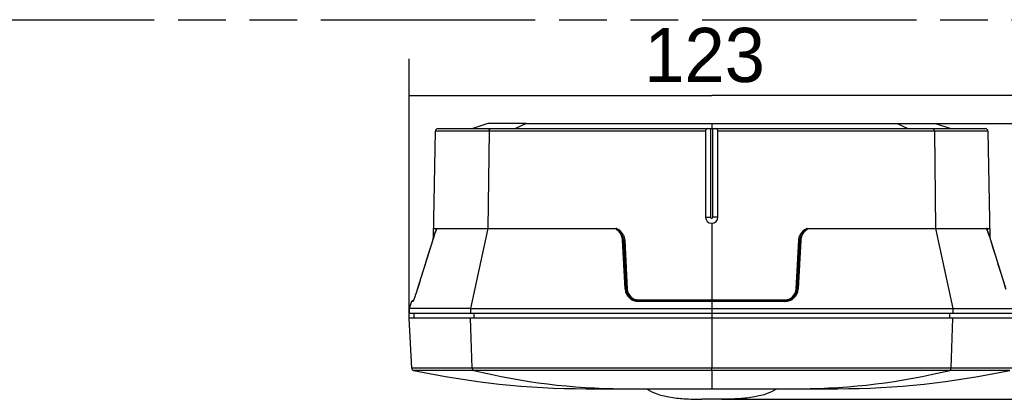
# Model space of a CAD drawing. Header units: millimetres. Extents: x 0 to 210, y 0 to 297.
# Tile 8 of 14: x 100 to 140, y 167 to 183. Entities that reach past the tile are written whole.
import ezdxf
from ezdxf.enums import TextEntityAlignment as Align

# ---------------------------------------------------------------- set-up
doc = ezdxf.new("R2010")
doc.units = ezdxf.units.MM
doc.header["$LTSCALE"] = 19.36
doc.linetypes.add('PHANTOM', pattern=[0.8, 0.45, -0.05, 0.1, -0.05, 0.1, -0.05])
doc.layers.get('0').update_dxf_attribs({"linetype": 'CONTINUOUS'})
for name, color, linetype in [('DEFAULT_3', 7, 'PHANTOM'), ('Z_DIM_2D', 7, 'CONTINUOUS'), ('Z_SURFACE', 7, 'CONTINUOUS')]:
    doc.layers.add(name, color=color, linetype=linetype)
doc.styles.add('TEXTSTYLE_3', font='tridonic-metric-print-light.otf')
doc.dimstyles.new('DIMSTYLE_1', dxfattribs={"dimtxt": 2.2, "dimasz": 3.5, "dimexe": 1.5, "dimexo": 0, "dimgap": 0.55, "dimtad": 1, "dimdec": 1, "dimlfac": 5, "dimdsep": 46, "dimtxsty": 'TEXTSTYLE_3', "dimblk": '_FILLED', "dimblk1": '_FILLED', "dimblk2": '_FILLED', "dimcen": 0.09, "dimclrt": 5, "dimazin": 2, "dimtp": 0.5, "dimtm": 0.5, "dimtfac": 1, "dimtdec": 1, "dimtofl": 0, "dimtmove": 0, "dimatfit": 3, "dimldrblk": '_FILLED', "dimfxl": 0, "dimtolj": 1, "dimarcsym": 0})
doc.dimstyles.new('DIMSTYLE_2', dxfattribs={"dimtxt": 2.2, "dimasz": 3.5, "dimexe": 1.5, "dimexo": 0, "dimgap": 0.55, "dimtad": 1, "dimlfac": 5, "dimdsep": 46, "dimtxsty": 'TEXTSTYLE_3', "dimblk": '_FILLED', "dimblk1": '_FILLED', "dimblk2": '_FILLED', "dimcen": 0.09, "dimclrt": 5, "dimazin": 2, "dimtp": 0.3, "dimtm": 0.3, "dimtfac": 1, "dimtofl": 0, "dimtmove": 0, "dimatfit": 3, "dimldrblk": '_FILLED', "dimfxl": 0, "dimtolj": 1, "dimarcsym": 0})

# ---------------------------------------------------------------- blocks, each defined once
blk = doc.blocks.new('*D3')
at = {"layer": 'Z_DIM_2D', "color": 2, "linetype": 'Continuous', "transparency": 16777216}
for p, q in [((135.506, 178.46), (147.103, 178.46)), ((145.603, 178.46), (145.603, 172.86)), ((145.603, 167.26), (145.603, 172.86)), ((128.362, 167.26), (147.103, 167.26))]:
    blk.add_line(p, q, dxfattribs=at)
at = {"layer": 'Z_DIM_2D', "color": 5, "linetype": 'Continuous', "transparency": 16777216, "style": 'TEXTSTYLE_3'}
blk.add_text('56', height=2.2, rotation=90, dxfattribs=at).set_placement((145.053, 174.51), align=Align.RIGHT)
blk = doc.blocks.new('_FILLED')
at = {"color": 0, "linetype": 'ByBlock'}
blk.add_solid([(0, 0), (-1, 0.125), (-1, -0.125)], dxfattribs=at)
blk = doc.blocks.new('_NONE')
blk = doc.blocks.new('*D4')
at = {"layer": 'Z_DIM_2D', "color": 2, "linetype": 'Continuous', "transparency": 16777216}
for p, q in [((115.661, 170.56), (115.661, 181.097)), ((140.263, 170.56), (140.263, 181.097)), ((115.661, 179.597), (127.962, 179.597)), ((140.263, 179.597), (127.962, 179.597))]:
    blk.add_line(p, q, dxfattribs=at)
at = {"layer": 'Z_DIM_2D', "color": 5, "linetype": 'Continuous', "transparency": 16777216, "style": 'TEXTSTYLE_3'}
blk.add_text('123', height=2.2, dxfattribs=at).set_placement((130.128, 180.147), align=Align.RIGHT)

msp = doc.modelspace()

# ---------------------------------------------------------------- linework, layer by layer
at = {"color": 7, "linetype": 'Continuous'}
for p, q in [((116.6557, 173.8441), (116.7311, 178.1561)), ((116.831, 178.2543), (139.0927, 178.2543)), ((120.4175, 178.4599), (137.0618, 178.4599)), ((127.712, 178.1561), (127.7118, 174.6643)), ((127.9118, 178.2543), (127.9118, 174.6609)), ((128.0118, 174.6609), (128.0118, 178.2543)), ((128.2118, 174.6643), (128.2116, 178.1561)), ((137.0618, 178.4599), (137.6761, 178.2543)), ((139.1927, 178.1561), (139.2679, 173.8441)), ((127.7118, 174.6643), (127.9118, 174.6609)), ((128.2118, 174.6643), (128.0118, 174.6609)), ((116.769, 174.1517), (116.7539, 174.1146)), ((116.774, 174.1641), (116.769, 174.1517)), ((116.776, 174.1691), (116.774, 174.1641)), ((116.7774, 174.1727), (116.776, 174.1691)), ((116.7784, 174.1751), (116.7774, 174.1727)), ((116.7793, 174.1775), (116.7784, 174.1751)), ((116.7802, 174.1799), (116.7793, 174.1775)), ((116.7832, 174.1889), (116.7832, 174.1889)), ((116.7847, 174.1944), (124.0746, 174.1943)), ((131.8489, 174.1943), (139.139, 174.1944)), ((139.1405, 174.1889), (139.1404, 174.189)), ((139.1464, 174.1723), (139.1454, 174.1748)), ((139.1478, 174.1686), (139.1464, 174.1723)), ((139.1499, 174.1635), (139.1478, 174.1686)), ((139.1588, 174.1417), (139.1499, 174.1635)), ((116.6231, 173.743), (115.994, 171.7181)), ((124.3829, 173.7205), (124.487, 171.7342)), ((131.5408, 173.7205), (131.4367, 171.7342)), ((139.3045, 173.7303), (139.2889, 173.7798)), ((139.9303, 171.7159), (139.3045, 173.7303)), ((115.994, 171.7181), (115.9822, 171.6807)), ((115.8706, 171.3584), (115.8631, 171.3392)), ((115.8786, 171.3794), (115.8706, 171.3584)), ((115.8871, 171.4022), (115.8786, 171.3794)), ((115.8961, 171.4269), (115.8871, 171.4022)), ((115.9056, 171.4532), (115.8961, 171.4269)), ((115.9155, 171.4813), (115.9056, 171.4532)), ((115.9259, 171.511), (115.9155, 171.4813)), ((115.9366, 171.5422), (115.9259, 171.511)), ((115.9476, 171.5749), (115.9366, 171.5422)), ((115.9589, 171.6089), (115.9476, 171.5749)), ((115.9704, 171.6442), (115.9589, 171.6089)), ((115.9822, 171.6807), (115.9704, 171.6442)), ((115.6713, 170.9543), (115.6611, 170.7599)), ((115.7562, 171.232), (115.6713, 170.9543)), ((115.8293, 171.2603), (115.7944, 171.2603)), ((118.1614, 170.9543), (140.2524, 170.9543)), ((130.9373, 171.2603), (124.9863, 171.2603)), ((115.6611, 170.7599), (140.2626, 170.7599)), ((115.7676, 168.5264), (115.6611, 170.5599)), ((140.2626, 170.5599), (115.6611, 170.5599)), ((115.8558, 170.7599), (115.8558, 170.5599)), ((122.8478, 167.6899), (133.0758, 167.6899))]:
    msp.add_line(p, q, dxfattribs=at)
at = {"color": 9, "linetype": 'Continuous'}
for p, q in [((127.712, 178.1561), (116.7311, 178.1561)), ((118.9107, 178.1561), (118.8618, 174.1943)), ((127.9616, 178.4599), (127.9617, 178.2543)), ((139.1927, 178.1561), (128.2116, 178.1561)), ((137.0129, 178.1561), (137.0618, 174.1943)), ((116.6618, 174.1943), (116.7846, 174.1944)), ((116.7636, 174.1377), (116.7684, 174.1494)), ((127.9618, 174.4143), (127.9618, 168.5264)), ((139.139, 174.1944), (139.2618, 174.1943)), ((139.143, 174.1807), (139.1471, 174.1698)), ((139.1471, 174.1698), (139.1551, 174.1499)), ((139.1551, 174.1499), (139.1588, 174.1409)), ((116.6192, 173.7301), (116.6191, 173.7303)), ((116.6765, 173.9055), (116.6761, 173.9041)), ((124.4443, 171.7438), (124.3399, 173.7301)), ((124.4259, 173.7219), (124.5298, 171.7356)), ((131.3939, 171.7356), (131.4978, 173.7219)), ((131.5838, 173.7301), (131.4794, 171.7438)), ((139.2475, 173.9042), (139.2472, 173.9055)), ((139.3045, 173.7301), (139.3045, 173.7303)), ((116.0021, 171.7438), (116.0021, 171.7439)), ((124.9884, 171.2996), (130.9352, 171.2996)), ((115.8118, 171.232), (115.7562, 171.232)), ((118.1614, 170.9543), (118.1542, 170.7599)), ((130.9393, 171.232), (124.9843, 171.232)), ((137.7623, 170.9543), (137.7695, 170.7599)), ((118.2294, 168.5295), (118.1542, 170.5599)), ((118.2919, 170.7599), (118.2919, 170.5599)), ((137.6318, 170.7599), (137.6318, 170.5599)), ((137.6942, 168.5295), (137.7695, 170.5599)), ((118.5909, 168.5295), (115.7676, 168.5264)), ((117.7157, 168.5294), (115.7858, 168.5263)), ((117.9694, 168.5295), (117.8431, 168.5295)), ((128.7291, 168.5263), (118.2294, 168.5295)), ((119.2554, 168.5293), (118.5909, 168.5295)), ((122.7666, 168.5273), (119.6224, 168.5292)), ((137.6942, 168.5295), (126.2109, 168.5263)), ((127.9618, 168.4338), (127.9618, 168.5264)), ((131.6999, 168.5266), (129.7096, 168.5263)), ((136.5823, 168.5293), (131.6999, 168.5266)), ((139.7912, 168.5275), (137.2767, 168.5295)), ((140.156, 168.5264), (137.6942, 168.5295)), ((115.8722, 168.434), (115.8467, 168.4338)), ((127.9618, 168.4338), (115.8467, 168.4338)), ((115.9359, 168.4342), (115.8722, 168.434)), ((117.5179, 168.4361), (115.9359, 168.4342)), ((137.8091, 168.4362), (127.2711, 168.4338)), ((127.9618, 168.4338), (127.9618, 167.6899)), ((140.077, 168.4338), (137.6357, 168.4362)), ((139.7823, 168.4347), (137.8091, 168.4362))]:
    msp.add_line(p, q, dxfattribs=at)
at = {"color": 7, "linetype": 'Continuous'}
for points in [[(116.7539, 174.1146), (116.7358, 174.0688), (116.718, 174.0216), (116.7005, 173.9736), (116.6835, 173.9257), (116.6732, 173.8959)], [(116.7832, 174.189), (116.783, 174.1883), (116.7827, 174.1871), (116.7823, 174.1858), (116.7819, 174.1846), (116.7814, 174.1834), (116.781, 174.1823), (116.7806, 174.1811), (116.7802, 174.1799)], [(139.1454, 174.1748), (139.1445, 174.1772), (139.144, 174.1784), (139.1436, 174.1796), (139.1431, 174.1809), (139.1427, 174.1821), (139.1423, 174.1833), (139.1419, 174.1845), (139.1414, 174.1857), (139.1411, 174.1869), (139.1407, 174.1881), (139.1404, 174.189)], [(139.2394, 173.9279), (139.2224, 173.9758), (139.2049, 174.0236), (139.1871, 174.0707), (139.1691, 174.1164), (139.159, 174.1411)], [(116.6732, 173.8959), (116.6606, 173.859), (116.6481, 173.821), (116.6355, 173.7823), (116.6231, 173.743)], [(139.2889, 173.7798), (139.2764, 173.8186), (139.2638, 173.8566), (139.2513, 173.8937), (139.2394, 173.9279)], [(115.8631, 171.3392), (115.8562, 171.3218), (115.8529, 171.3138), (115.8498, 171.3063), (115.8469, 171.2992), (115.844, 171.2925), (115.8414, 171.2864), (115.8389, 171.2807), (115.8365, 171.2754), (115.8343, 171.2706), (115.8322, 171.2662), (115.8303, 171.2624), (115.8286, 171.2589), (115.8271, 171.2559), (115.8257, 171.2534), (115.8246, 171.2514), (115.8237, 171.2498), (115.8234, 171.2494)]]:
    msp.add_lwpolyline(points, dxfattribs=at)
at = {"color": 9, "linetype": 'Continuous'}
msp.add_lwpolyline([(115.7753, 168.5263), (115.7717, 168.5263), (115.7693, 168.5263), (115.7676, 168.5264)], dxfattribs=at)
at = {"color": 7, "linetype": 'Continuous'}
for centre, radius, start, end in [((116.8311, 178.1544), 0.0999, 90.01723, 179.04212), ((139.0927, 178.1543), 0.1, 1.0062, 89.99374), ((127.9615, 174.6646), 0.2503, 180.05798, 359.94203), ((123.8836, 173.6943), 0.5, 3, 25.50782), ((132.0401, 173.6943), 0.5, 154.49219, 176.99952), ((124.9863, 171.7603), 0.5, 183, 270), ((130.9373, 171.7603), 0.5, 270, 356.99952), ((115.7944, 171.2203), 0.04, 90, 163), ((115.8675, 168.5316), 0.1, 183.00029, 257.98553), ((122.9194, 201.6786), 33.9888, 257.98962, 269.87939), ((133.0043, 201.6786), 33.9888, 270.12061, 282.01038)]:
    msp.add_arc(centre, radius, start, end, dxfattribs=at)
at = {"color": 9, "linetype": 'Continuous'}
for centre, radius, start, end in [((120.8055, 172.4815), 4.3681, 157.71822, 158.20333), ((114.3775, 175.1288), 2.5837, 337.72571, 338.00416), ((117.1811, 174.0974), 0.4095, 167.10515, 168.29957), ((116.7412, 174.202), 0.0441, 348.28037, 350.04556), ((123.887, 173.6944), 0.5395, 25.80706, 66.40755), ((132.0367, 173.6944), 0.5395, 113.59243, 154.22859), ((138.7418, 174.0972), 0.4103, 11.69198, 12.89329), ((133.8609, 171.9686), 5.726, 22.10555, 22.26026), ((135.6897, 172.7118), 3.7519, 21.80294, 22.10101), ((122.0191, 172.0585), 5.6528, 160.94473, 162.79954), ((123.8867, 173.6936), 0.5399, 3.00518, 3.32687), ((132.0371, 173.6936), 0.54, 176.68077, 176.99472), ((124.9812, 171.772), 0.5377, 183.0101, 184.49731), ((124.984, 171.7726), 0.5405, 184.53494, 270.03649), ((124.9888, 171.7592), 0.4596, 182.94523, 269.95834), ((130.9349, 171.7592), 0.4596, 270.04169, 357.0543), ((130.9397, 171.7726), 0.5405, 269.96352, 355.45377), ((130.9426, 171.772), 0.5376, 355.49098, 356.98943), ((115.2403, 171.5408), 0.653, 335.30317, 335.48494), ((115.0723, 171.6168), 0.8373, 335.52088, 336.57727), ((124.4319, 193.3483), 25.6586, 256.14582, 269.80737), ((131.4917, 193.3483), 25.6586, 270.19263, 283.85418)]:
    msp.add_arc(centre, radius, start, end, dxfattribs=at)
for points, knots in [([(118.9107, 178.1561), (118.9109, 178.1688), (118.9145, 178.1934), (118.9294, 178.2256), (118.9523, 178.2484), (118.9722, 178.2543), (118.9814, 178.2543)], [0, 0, 0, 0, 0.288099, 0.5551281, 0.7901986, 1, 1, 1, 1]), ([(137.0129, 178.1561), (137.0128, 178.1688), (137.0092, 178.1934), (136.9943, 178.2256), (136.9714, 178.2484), (136.9515, 178.2543), (136.9422, 178.2543)], [0, 0, 0, 0, 0.2880989, 0.5551279, 0.7901985, 1, 1, 1, 1]), ([(116.6761, 173.904), (116.6824, 173.9222), (116.7058, 173.989), (116.7305, 174.0555), (116.7497, 174.1034)], [0, 0, 0, 0, 0.2711035, 1, 1, 1, 1]), ([(116.7731, 174.1611), (116.775, 174.1658), (116.7776, 174.1723), (116.78, 174.1788), (116.7806, 174.1806)], [0, 0, 0, 0, 0.7277219, 1, 1, 1, 1]), ([(116.7806, 174.1806), (116.7818, 174.1838), (116.7832, 174.1879), (116.7842, 174.1921), (116.7844, 174.193)], [0, 0, 0, 0, 0.7803027, 1, 1, 1, 1]), ([(116.782, 174.1887), (116.7823, 174.1895), (116.7825, 174.1904), (116.7842, 174.1918), (116.7834, 174.1897), (116.7832, 174.1889)], [0, 0, 0, 0, 0.4653427, 0.5608921, 1, 1, 1, 1]), ([(124.0746, 174.1943), (124.0721, 174.1926), (124.0691, 174.1856), (124.0745, 174.1773), (124.0803, 174.17), (124.0935, 174.1565), (124.1054, 174.1461), (124.1147, 174.1377)], [0, 0, 0, 0, 0.1219021, 0.2460241, 0.3711129, 0.4966168, 1, 1, 1, 1]), ([(124.1272, 174.1488), (124.1207, 174.1533), (124.1108, 174.1599), (124.0976, 174.1687), (124.0895, 174.1742), (124.083, 174.1789), (124.0787, 174.1826), (124.0746, 174.1862), (124.0756, 174.1907), (124.0801, 174.1911), (124.0849, 174.1913), (124.0931, 174.1905), (124.099, 174.1895), (124.1029, 174.1887)], [0, 0, 0, 0, 0.2496129, 0.374319, 0.4988737, 0.5610101, 0.62304, 0.6856196, 0.7132684, 0.7459853, 0.8104796, 0.8736414, 1, 1, 1, 1]), ([(124.1147, 174.1377), (124.1517, 174.1045), (124.2223, 174.0341), (124.2743, 173.9486), (124.2956, 173.9041)], [0, 0, 0, 0, 0.5016085, 1, 1, 1, 1]), ([(124.3348, 173.9097), (124.3119, 173.9577), (124.2528, 174.0483), (124.171, 174.1186), (124.1272, 174.1488)], [0, 0, 0, 0, 0.5000396, 1, 1, 1, 1]), ([(131.7965, 174.1488), (131.7527, 174.1186), (131.6709, 174.0483), (131.6118, 173.9577), (131.5888, 173.9097)], [0, 0, 0, 0, 0.4999632, 1, 1, 1, 1]), ([(131.628, 173.904), (131.6493, 173.9485), (131.7014, 174.0341), (131.772, 174.1045), (131.8089, 174.1377)], [0, 0, 0, 0, 0.4983903, 1, 1, 1, 1]), ([(131.8208, 174.1887), (131.8247, 174.1895), (131.8306, 174.1905), (131.8387, 174.1912), (131.8437, 174.1912), (131.8479, 174.1904), (131.8498, 174.1862), (131.8449, 174.1826), (131.8407, 174.1789), (131.8342, 174.1742), (131.8261, 174.1687), (131.8129, 174.16), (131.803, 174.1533), (131.7965, 174.1488)], [0, 0, 0, 0, 0.1262283, 0.1896395, 0.2526536, 0.2878336, 0.3135351, 0.3783712, 0.438997, 0.5014568, 0.6259077, 0.7505384, 1, 1, 1, 1]), ([(131.8089, 174.1377), (131.8183, 174.1461), (131.8302, 174.1565), (131.8434, 174.1701), (131.8492, 174.1773), (131.8545, 174.1857), (131.8514, 174.1925), (131.8489, 174.1943)], [0, 0, 0, 0, 0.5038024, 0.6294049, 0.7544976, 0.8783116, 1, 1, 1, 1]), ([(139.139, 174.1944), (139.1391, 174.1934), (139.1402, 174.1888), (139.1417, 174.1843), (139.143, 174.1807)], [0, 0, 0, 0, 0.207791, 1, 1, 1, 1]), ([(139.1405, 174.1889), (139.1403, 174.1896), (139.1395, 174.1917), (139.1412, 174.1904), (139.1413, 174.1895), (139.1417, 174.1887)], [0, 0, 0, 0, 0.4446994, 0.5338008, 1, 1, 1, 1]), ([(139.1732, 174.1053), (139.1792, 174.0902), (139.2053, 174.0236), (139.2294, 173.9563), (139.2475, 173.9041)], [0, 0, 0, 0, 0.2269613, 1, 1, 1, 1]), ([(124.2956, 173.9041), (124.3038, 173.9079), (124.3145, 173.912), (124.3329, 173.9138), (124.3348, 173.9097)], [0, 0, 0, 0, 0.6646938, 1, 1, 1, 1]), ([(124.3399, 173.7301), (124.3499, 173.7308), (124.3637, 173.7303), (124.3781, 173.7265), (124.3828, 173.7224), (124.3829, 173.7205)], [0, 0, 0, 0, 0.6545502, 0.8748963, 1, 1, 1, 1]), ([(124.3829, 173.7205), (124.3829, 173.7202), (124.3847, 173.7206), (124.3865, 173.7202), (124.3908, 173.7205), (124.3985, 173.7206), (124.4105, 173.7211), (124.4205, 173.7216), (124.4259, 173.7219)], [0, 0, 0, 0, 0.0200868, 0.0781424, 0.1722236, 0.2980723, 0.6234492, 1, 1, 1, 1]), ([(131.5408, 173.7205), (131.5408, 173.7202), (131.539, 173.7206), (131.5371, 173.7202), (131.5328, 173.7205), (131.5252, 173.7206), (131.5132, 173.7211), (131.5032, 173.7216), (131.4978, 173.7219)], [0, 0, 0, 0, 0.0200864, 0.0781438, 0.1722284, 0.2980808, 0.623461, 1, 1, 1, 1]), ([(131.5838, 173.7301), (131.5738, 173.7308), (131.56, 173.7303), (131.5455, 173.7266), (131.5409, 173.7224), (131.5408, 173.7205)], [0, 0, 0, 0, 0.6545473, 0.874898, 1, 1, 1, 1]), ([(131.5888, 173.9097), (131.5908, 173.9138), (131.6091, 173.912), (131.6198, 173.9078), (131.628, 173.9041)], [0, 0, 0, 0, 0.3350625, 1, 1, 1, 1]), ([(139.3045, 173.7301), (139.2998, 173.7451), (139.2815, 173.8033), (139.2623, 173.8613), (139.2475, 173.9041)], [0, 0, 0, 0, 0.2572684, 1, 1, 1, 1]), ([(116.0021, 171.7438), (115.974, 171.653), (115.9229, 171.4988), (115.8675, 171.3459), (115.8407, 171.2839)], [0, 0, 0, 0, 0.5846196, 1, 1, 1, 1]), ([(124.4443, 171.7438), (124.4542, 171.7445), (124.4679, 171.7439), (124.4823, 171.7402), (124.4869, 171.7361), (124.487, 171.7342)], [0, 0, 0, 0, 0.6548191, 0.8749391, 1, 1, 1, 1]), ([(124.487, 171.7342), (124.487, 171.7339), (124.4887, 171.7343), (124.4906, 171.7338), (124.4949, 171.7341), (124.5025, 171.7342), (124.5144, 171.7348), (124.5244, 171.7353), (124.5298, 171.7356)], [0, 0, 0, 0, 0.0200523, 0.0780335, 0.1720115, 0.2977563, 0.6230632, 1, 1, 1, 1]), ([(131.4367, 171.7342), (131.4366, 171.7339), (131.4349, 171.7343), (131.433, 171.7338), (131.4288, 171.7341), (131.4211, 171.7342), (131.4092, 171.7348), (131.3992, 171.7353), (131.3939, 171.7356)], [0, 0, 0, 0, 0.0200523, 0.0780335, 0.1720114, 0.2977561, 0.623063, 1, 1, 1, 1]), ([(131.4794, 171.7438), (131.4695, 171.7445), (131.4558, 171.7439), (131.4414, 171.7402), (131.4368, 171.7361), (131.4367, 171.7342)], [0, 0, 0, 0, 0.6548192, 0.8749391, 1, 1, 1, 1]), ([(124.9863, 171.2603), (124.9873, 171.2603), (124.9867, 171.2663), (124.9883, 171.2725), (124.9882, 171.2856), (124.9884, 171.2946), (124.9884, 171.2996)], [0, 0, 0, 0, 0.0782359, 0.2942076, 0.6173944, 1, 1, 1, 1]), ([(130.9373, 171.2603), (130.9363, 171.2603), (130.9369, 171.2663), (130.9354, 171.2725), (130.9355, 171.2856), (130.9352, 171.2946), (130.9352, 171.2996)], [0, 0, 0, 0, 0.078236, 0.2942078, 0.6173946, 1, 1, 1, 1]), ([(115.8208, 171.2427), (115.8192, 171.2399), (115.8168, 171.2363), (115.8133, 171.232), (115.8118, 171.232)], [0, 0, 0, 0, 0.6790267, 1, 1, 1, 1]), ([(115.8335, 171.2679), (115.8324, 171.2654), (115.8283, 171.2568), (115.8241, 171.2484), (115.8208, 171.2427)], [0, 0, 0, 0, 0.29911, 1, 1, 1, 1]), ([(124.9843, 171.232), (124.9844, 171.2358), (124.9846, 171.2424), (124.9847, 171.2519), (124.9858, 171.2563), (124.9856, 171.2603), (124.9863, 171.2603)], [0, 0, 0, 0, 0.4001049, 0.7196959, 0.9255785, 1, 1, 1, 1]), ([(130.9393, 171.232), (130.9393, 171.2358), (130.939, 171.2424), (130.9389, 171.2519), (130.9379, 171.2563), (130.9381, 171.2603), (130.9373, 171.2603)], [0, 0, 0, 0, 0.4001047, 0.7196955, 0.9255784, 1, 1, 1, 1]), ([(118.288, 168.4362), (118.2711, 168.4403), (118.2394, 168.4692), (118.2302, 168.5083), (118.2294, 168.5295)], [0, 0, 0, 0, 0.4494414, 1, 1, 1, 1]), ([(137.6357, 168.4362), (137.6525, 168.4403), (137.6843, 168.4692), (137.6934, 168.5083), (137.6942, 168.5295)], [0, 0, 0, 0, 0.4494414, 1, 1, 1, 1])]:
    msp.add_open_spline(points, degree=3, knots=knots, dxfattribs=at)
at = {"color": 7, "linetype": 'Continuous'}
for points, knots in [([(127.8102, 178.2543), (127.7876, 178.2543), (127.7505, 178.2408), (127.7187, 178.1998), (127.712, 178.1711), (127.712, 178.1561)], [0, 0, 0, 0, 0.4438526, 0.703701, 1, 1, 1, 1]), ([(128.2116, 178.1561), (128.2116, 178.1711), (128.2049, 178.1998), (128.1732, 178.2408), (128.136, 178.2543), (128.1135, 178.2543)], [0, 0, 0, 0, 0.2963296, 0.5561568, 1, 1, 1, 1]), ([(127.9118, 174.6609), (127.9127, 174.6484), (127.9246, 174.6237), (127.9618, 174.6097), (127.9991, 174.6237), (128.011, 174.6484), (128.0118, 174.6609)], [0, 0, 0, 0, 0.2549441, 0.5000561, 0.745172, 1, 1, 1, 1]), ([(116.7846, 174.1943), (116.7837, 174.1944), (116.7832, 174.1914), (116.7823, 174.1899), (116.782, 174.1887)], [0, 0, 0, 0, 0.3996528, 1, 1, 1, 1]), ([(139.1417, 174.1887), (139.1413, 174.1899), (139.1405, 174.1914), (139.1399, 174.1943), (139.1391, 174.1943)], [0, 0, 0, 0, 0.6043761, 1, 1, 1, 1])]:
    msp.add_open_spline(points, degree=3, knots=knots, dxfattribs=at)
for points in [[(124.1029, 174.1887), (124.0937, 174.1914), (124.0842, 174.1943), (124.0746, 174.1943)], [(131.8489, 174.1943), (131.8394, 174.1944), (131.83, 174.1914), (131.8208, 174.1887)]]:
    msp.add_open_spline(points, degree=3, dxfattribs=at)
at = {"color": 9, "linetype": 'Continuous'}
for points in [[(116.6192, 173.7301), (116.4133, 173.068), (116.2077, 172.4059), (116.0021, 171.7438)], [(124.3399, 173.7301), (124.3367, 173.7899), (124.3214, 173.8501), (124.2956, 173.9041)], [(124.3726, 173.9292), (124.4033, 173.8659), (124.4216, 173.7952), (124.4257, 173.7249)], [(131.4979, 173.7249), (131.502, 173.795), (131.5203, 173.8656), (131.5509, 173.9289)], [(131.628, 173.904), (131.6022, 173.85), (131.5869, 173.7898), (131.5838, 173.7301)], [(139.9215, 171.7438), (139.716, 172.4059), (139.5103, 173.068), (139.3045, 173.7301)], [(115.8118, 171.232), (115.814, 171.2391), (115.8183, 171.2458), (115.8239, 171.2507)]]:
    msp.add_open_spline(points, degree=3, dxfattribs=at)
at = {"layer": 'DEFAULT_3', "color": 91, "linetype": 'PHANTOM', "true_color": 0x80ff80}
msp.add_line((50.1286, 182.68), (150.1286, 182.68), dxfattribs=at)
at = {"layer": 'Z_SURFACE', "color": 7, "linetype": 'Continuous'}
for p, q in [((118.8618, 178.4599), (118.2476, 178.2543)), ((120.4175, 178.4599), (118.8618, 178.4599)), ((118.1614, 170.9543), (115.6713, 170.9543)), ((128.3618, 167.2599), (127.5618, 167.2599))]:
    msp.add_line(p, q, dxfattribs=at)
at = {"layer": 'Z_SURFACE', "color": 9, "linetype": 'Continuous'}
for p, q in [((120.4175, 178.4599), (119.9831, 178.2543)), ((135.5062, 178.4599), (135.9405, 178.2543)), ((118.8618, 174.1943), (118.1614, 170.9543)), ((137.0618, 174.1943), (137.7623, 170.9543))]:
    msp.add_line(p, q, dxfattribs=at)
at = {"layer": 'Z_SURFACE', "color": 7, "linetype": 'Continuous'}
for points in [[(125.3077, 167.6896), (125.4301, 167.6041), (125.7305, 167.4636), (126.2531, 167.3389), (126.8756, 167.2713), (127.3231, 167.2599), (127.5618, 167.2599)], [(130.616, 167.6896), (130.4936, 167.6041), (130.1932, 167.4636), (129.6706, 167.3389), (129.048, 167.2713), (128.6005, 167.2599), (128.3618, 167.2599)]]:
    msp.add_open_spline(points, degree=3, knots=[0, 0, 0, 0, 0.1928262, 0.4223558, 0.6917343, 1, 1, 1, 1], dxfattribs=at)

# ---------------------------------------------------------------- dimensions: what is measured, and where the dimension line sits
at = {"layer": 'Z_DIM_2D', "color": 2, "linetype": 'Continuous'}
dim = msp.add_linear_dim(base=(140.2626, 179.5969), p1=(115.6611, 170.5599), p2=(140.2626, 170.5599), dimstyle='DIMSTYLE_1', override={"dimblk1": 'NONE', "dimblk2": 'NONE', "dimsah": 1}, dxfattribs=at)
dim.commit()
dim.dimension.update_dxf_attribs({"geometry": '*D4', "text_midpoint": (127.9397, 179.5969), "dimtype": 160})
dim = msp.add_linear_dim(base=(145.6025, 167.2599), p1=(135.5062, 178.4599), p2=(128.3618, 167.2599), angle=270, dimstyle='DIMSTYLE_2', override={"dimblk1": 'NONE', "dimblk2": 'NONE', "dimsah": 1}, dxfattribs=at)
dim.commit()
dim.dimension.update_dxf_attribs({"geometry": '*D3', "text_midpoint": (145.6025, 172.8503), "dimtype": 160})

doc.saveas('drawing.dxf')
